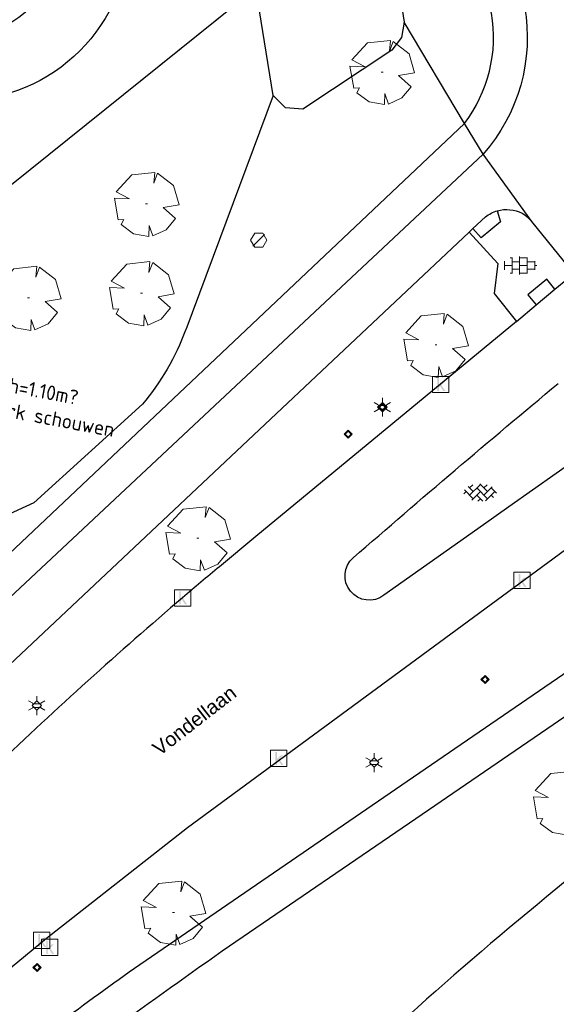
# Model space of a CAD drawing. Header units: metres. Extents: x 100797 to 101486, y 431104 to 431509.
# Tile 15 of 35: x 101164 to 101197, y 431242 to 431302. Entities that reach past the tile are written whole.
import ezdxf

# ---------------------------------------------------------------- set-up
doc = ezdxf.new("R2010")
doc.units = ezdxf.units.M
doc.layers.get('0').update_dxf_attribs({"linetype": 'CONTINUOUS'})
for name, color, linetype, true_color in [('BAR_BGT_PUNTSYMBOLEN', 7, 'CONTINUOUS', 0x707070), ('BAR_BGT_SYMBOLEN', 7, 'CONTINUOUS', 0x707070), ('BAR_HUISNUMMERS EN STRAATNAMEN', 7, 'CONTINUOUS', 0x707070), ('BAR_TOPO', 7, 'CONTINUOUS', 0x707070), ('BAR_WATER', 7, 'CONTINUOUS', 0x707070), ('BAR_WEGEN', 7, 'CONTINUOUS', 0x707070), ('BOR_BOMEN (vaste grootte)', 7, 'CONTINUOUS', 0x707070), ('BOR_LICHTMASTEN', 7, 'CONTINUOUS', 0x707070), ('BOR_RIOOLPUTTEN', 7, 'CONTINUOUS', 0x707070), ('BOR_VERKEERSBORD', 7, 'CONTINUOUS', 0x707070)]:
    doc.layers.add(name, color=color, linetype=linetype, true_color=true_color)
doc.layers.add('N-XX-AL-T18', color=7, linetype='CONTINUOUS', lineweight=25)
doc.layers.add('X-XX-AL-KADASTRALE-GRENZEN', color=7, linetype='CONTINUOUS', lineweight=30, true_color=0x3cd12e)
doc.styles.add('NLCS-ISO', font='txt')
doc.styles.add('NLCS-ISO 1.8', font='txt', dxfattribs={"height": 1.8})

# ---------------------------------------------------------------- blocks, each defined once
blk = doc.blocks.new('inspectieput_1', base_point=(100953.43, 431263.36))
at = {"color": 8, "lineweight": 0, "true_color": 0x707070}
for points in [[(100953.93, 431263.36), (100953.68, 431263.793), (100953.18, 431263.793), (100952.93, 431263.36), (100953.18, 431262.927), (100953.68, 431262.927), (100953.93, 431263.36)], [(100953.076, 431263.006), (100953.784, 431263.714)]]:
    blk.add_lwpolyline(points, dxfattribs=at)
blk = doc.blocks.new('lichtmast_1', base_point=(101313.152, 431373.608))
at = {"color": 8, "lineweight": 0, "true_color": 0x707070}
for points in [[(101312.902, 431373.752), (101312.652, 431373.896)], [(101313.441, 431373.608), (101313.152, 431373.896), (101312.864, 431373.608), (101313.152, 431373.319), (101313.441, 431373.608)], [(101312.887, 431373.722), (101313.418, 431373.722)], [(101313.152, 431373.896), (101313.152, 431374.185)], [(101313.402, 431373.752), (101313.652, 431373.896)], [(101312.902, 431373.463), (101312.652, 431373.319)], [(101312.887, 431373.494), (101313.418, 431373.494)], [(101313.152, 431373.319), (101313.152, 431373.03)], [(101313.402, 431373.463), (101313.652, 431373.319)]]:
    blk.add_lwpolyline(points, dxfattribs=at)
blk = doc.blocks.new('boom_5', base_point=(101195.652, 431331.719))
at = {"color": 8, "lineweight": 0, "true_color": 0x707070}
for points in [[(101196.164, 431333.653), (101194.752, 431333.505), (101193.794, 431332.459)], [(101196.164, 431333.653), (101196.105, 431332.993), (101196.339, 431333.598)], [(101197.651, 431331.668), (101197.306, 431332.844), (101196.339, 431333.598)], [(101193.684, 431332.075), (101194.607, 431332.031), (101193.794, 431332.459)], [(101193.684, 431332.075), (101193.91, 431330.737)], [(101195.712, 431331.719), (101195.592, 431331.719), (101195.712, 431331.719)], [(101197.651, 431331.668), (101196.67, 431331.501), (101197.437, 431330.818)], [(101194.104, 431330.453), (101194.261, 431330.759), (101193.91, 431330.737)], [(101196.046, 431329.759), (101196.864, 431330.128), (101197.437, 431330.818)], [(101194.104, 431330.453), (101194.861, 431329.883), (101195.795, 431329.724)], [(101196.046, 431329.758), (101195.819, 431330.396), (101195.795, 431329.724)]]:
    blk.add_lwpolyline(points, dxfattribs=at)
blk = doc.blocks.new('verkeersbord_1', base_point=(101107.644, 431195.477))
at = {"true_color": 0x707070, "transparency": 33554687}
h = blk.add_hatch(color=8, dxfattribs=at)
h.paths.add_polyline_path([(101107.894, 431195.477), (101107.644, 431195.727), (101107.394, 431195.477), (101107.644, 431195.227)])
h.paths.add_polyline_path([(101107.465, 431195.477), (101107.644, 431195.655), (101107.822, 431195.477), (101107.644, 431195.298)], flags=0)
at = {"color": 8, "lineweight": 0, "true_color": 0x707070}
for points in [[(101107.894, 431195.477), (101107.644, 431195.727), (101107.394, 431195.477), (101107.644, 431195.227), (101107.894, 431195.477)], [(101107.822, 431195.477), (101107.644, 431195.655), (101107.465, 431195.477), (101107.644, 431195.298), (101107.822, 431195.477)]]:
    blk.add_lwpolyline(points, dxfattribs=at)
blk = doc.blocks.new('betonstraatstenen_1', base_point=(101286.795, 431176.56))
at = {"color": 8, "lineweight": 0, "true_color": 0x707070}
for points in [[(101286.048, 431176.867), (101286.355, 431176.56)], [(101286.135, 431176.34), (101286.795, 431177)], [(101286.135, 431176.78), (101286.33, 431176.976)], [(101286.575, 431176.78), (101287.235, 431176.12)], [(101286.765, 431177.03), (101287.235, 431176.56)], [(101287.015, 431176.78), (101287.211, 431176.976)], [(101287.015, 431176.34), (101287.525, 431176.85)], [(101287.455, 431176.78), (101287.776, 431176.459)], [(101285.776, 431176.421), (101285.915, 431176.56)], [(101285.815, 431176.66), (101286.355, 431176.12)], [(101286.269, 431176.034), (101286.795, 431176.56)], [(101286.575, 431176.34), (101286.944, 431175.971)], [(101286.642, 431175.967), (101286.795, 431176.12)], [(101287.109, 431175.993), (101287.675, 431176.56)], [(101287.455, 431176.34), (101287.601, 431176.194)]]:
    blk.add_lwpolyline(points, dxfattribs=at)
blk = doc.blocks.new('tegels_1', base_point=(101313.553, 431423.17))
at = {"color": 8, "lineweight": 0, "true_color": 0x707070}
for points in [[(101313.553, 431422.619), (101313.553, 431423.721)], [(101312.601, 431423.402), (101312.626, 431423.402)], [(101312.626, 431422.912), (101312.626, 431423.428)], [(101312.626, 431423.17), (101313.089, 431423.17)], [(101312.985, 431423.633), (101313.089, 431423.633)], [(101313.089, 431422.676), (101313.089, 431423.664)], [(101313.089, 431423.402), (101313.553, 431423.402)], [(101313.553, 431423.633), (101314.016, 431423.633)], [(101313.553, 431423.17), (101314.016, 431423.17)], [(101314.016, 431422.676), (101314.016, 431423.664)], [(101314.016, 431423.402), (101314.479, 431423.402)], [(101314.479, 431422.912), (101314.479, 431423.428)], [(101314.479, 431423.17), (101314.601, 431423.17)], [(101312.601, 431422.938), (101312.626, 431422.938)], [(101312.985, 431422.707), (101313.089, 431422.707)], [(101313.089, 431422.938), (101313.553, 431422.938)], [(101313.553, 431422.707), (101314.016, 431422.707)], [(101314.016, 431422.938), (101314.479, 431422.938)]]:
    blk.add_lwpolyline(points, dxfattribs=at)
blk = doc.blocks.new('kolk-symbool_1', base_point=(101288.593, 431172.129))
at = {"true_color": 0x707070, "transparency": 33554687}
h = blk.add_hatch(color=8, dxfattribs=at)
h.paths.add_polyline_path([(101288.624, 431172.081), (101288.846, 431172.296), (101288.718, 431172.296), (101288.486, 431172.06), (101288.555, 431172.013), (101288.747, 431171.716), (101288.868, 431171.716)])
h.paths.add_polyline_path([(101288.555, 431172.013), (101288.486, 431172.06), (101288.486, 431172.516), (101288.388, 431172.516), (101288.388, 431171.716), (101288.486, 431171.716), (101288.486, 431171.946)], flags=0)
at = {"color": 8, "lineweight": 0, "true_color": 0x707070}
blk.add_lwpolyline([(101288.092, 431172.617), (101289.092, 431172.617), (101289.092, 431171.617), (101288.092, 431171.617), (101288.092, 431172.617)], dxfattribs=at)
blk = doc.blocks.new('verkeersbord_2', base_point=(101289.838, 431190.765))
at = {"true_color": 0x707070, "transparency": 33554687}
h = blk.add_hatch(color=8, dxfattribs=at)
h.paths.add_polyline_path([(101290.088, 431190.765), (101289.838, 431191.015), (101289.588, 431190.765), (101289.838, 431190.515)])
h.paths.add_polyline_path([(101289.659, 431190.765), (101289.838, 431190.944), (101290.017, 431190.765), (101289.838, 431190.586)], flags=0)
at = {"color": 8, "lineweight": 0, "true_color": 0x707070}
for points in [[(101290.088, 431190.765), (101289.838, 431191.015), (101289.588, 431190.765), (101289.838, 431190.515), (101290.088, 431190.765)], [(101290.017, 431190.765), (101289.838, 431190.944), (101289.659, 431190.765), (101289.838, 431190.586), (101290.017, 431190.765)]]:
    blk.add_lwpolyline(points, dxfattribs=at)

msp = doc.modelspace()

# ---------------------------------------------------------------- linework, layer by layer
for centre in [(101157.571, 431310.719), (101160.171, 431307.679)]:
    msp.add_circle(centre, 10.5)
at = {"layer": 'BAR_TOPO', "ltscale": 0.01, "flags": 128}
for points in [[(101191.195, 431295.802, 0.208224), (101192.862, 431302.559), (101188.971, 431318.019), (101188.826, 431318.59), (101184.536, 431335.504, 0.072257), (101182.996, 431339.372, 0.015387), (101182.502, 431340.168)], [(101194.889, 431302.958, -0.228536), (101192.344, 431293.923)], [(101179.464, 431297.526), (101174.102, 431283.148), (101174.092, 431283.123, -0.085377), (101171.446, 431278.581), (101164.778, 431272.526), (101160.786, 431270.709), (101160.093, 431267.366, -0.153789), (101157.18, 431266.408, 0.08157), (101156.736, 431266.358), (101155.863, 431265.549), (101148.755, 431258.961), (101138.986, 431252.9), (101125.711, 431240.9), (101108.618, 431220.432), (101104.335, 431213.661), (101102.014, 431209.255), (101093.61, 431201.786)], [(101191.195, 431295.802), (101152.814, 431259.542, 0.020594), (101134.722, 431240.785, 0.036642), (101110.146, 431209.139), (101102.509, 431197.892)], [(101102.509, 431197.892, 0.278482), (101105.849, 431199.384), (101111.81, 431208.142, -0.038043), (101136.101, 431239.407, -0.022071), (101154.229, 431258.236), (101192.344, 431293.923)], [(101191.714, 431289.357), (101192.496, 431290.073, -0.102058), (101193.215, 431290.448)], [(101193.215, 431290.448, -0.096314), (101193.983, 431290.514, -0.215996), (101195.328, 431289.783)], [(101089.66, 431168.087, -0.002254), (101092.059, 431172.231), (101105.014, 431192.652), (101107.598, 431196.723), (101114.971, 431207.338, -0.039294), (101138.426, 431237.502, -0.022332), (101156.321, 431256.056), (101191.483, 431289.133)], [(101194.385, 431283.651), (101178.404, 431270.464), (101176.164, 431268.617, 0.002644), (101173.905, 431266.713, 0.014256), (101162.45, 431256.37), (101148.569, 431242.339, 0.002485), (101145.224, 431238.837, 0.011372), (101131.173, 431223.287, 0.011014), (101121.627, 431211.494, 0.008603), (101108.861, 431193.346), (101102.575, 431183.897, 0.014218), (101097.902, 431176.316, 0.01015), (101094.776, 431170.641, 0.003937), (101092.599, 431166.397)], [(101199.731, 431276.384), (101193.926, 431272.284), (101192.368, 431271.184), (101186.253, 431266.865, -0.966492), (101184.379, 431269.168, -0.005458), (101196.946, 431279.85)], [(101083.381, 431127.607), (101084.762, 431132.522), (101085.834, 431135.644, -0.015833), (101094.647, 431154.319), (101098.253, 431162.564, -0.012804), (101103.476, 431172.218, -0.015518), (101112.566, 431186.82, -0.018587), (101124.799, 431204.291, -0.009386), (101134.303, 431216.013), (101136.713, 431218.847), (101143.038, 431226.284, -0.032787), (101150.416, 431233.302), (101157.811, 431239.458), (101165.564, 431245.836), (101174.211, 431252.623), (101202.655, 431273.542)], [(101208.222, 431269.86), (101200.551, 431264.249), (101186.966, 431254.943), (101170.951, 431243.974, 0.006836), (101161.017, 431236.642, 0.046345), (101138.113, 431213.95, 0.030027), (101118.722, 431187.896, 0.036412), (101102.684, 431160.731), (101086.917, 431126.102)], [(101088.862, 431125.255), (101104.654, 431159.809, -0.035339), (101120.483, 431186.705, -0.028229), (101139.695, 431212.449, -0.045957), (101162.39, 431234.907, -0.007924), (101176.793, 431245.369), (101188.208, 431253.176), (101201.954, 431262.579), (101209.411, 431268.192)], [(101206.836, 431256.229, 0.042005), (101204.849, 431255.13), (101197.376, 431249.298, 0.023772), (101179.646, 431233.456)]]:
    msp.add_lwpolyline(points, format="xyb", dxfattribs=at)
for points in [[(101180.176, 431335.658), (101184.901, 431318.404), (101187.495, 431302.024)], [(101155.557, 431298.746), (101156.167, 431299.664), (101163.403, 431292.054), (101178.408, 431304.118)], [(101179.464, 431297.526), (101178.408, 431304.118)], [(101187.495, 431302.024), (101187.341, 431301.069), (101186.744, 431300.307), (101181.294, 431296.687), (101180.218, 431296.755), (101179.464, 431297.526)], [(101191.195, 431295.802), (101187.495, 431302.024)], [(101192.344, 431293.923), (101191.195, 431295.802)], [(101195.328, 431289.783), (101192.344, 431293.923)], [(101193.215, 431290.448), (101193.401, 431289.769), (101192.217, 431288.794), (101191.714, 431289.357)], [(101197.602, 431286.98), (101195.328, 431289.783)], [(101191.483, 431289.133), (101191.714, 431289.357)], [(101191.483, 431289.133), (101193.254, 431287.211), (101193.02, 431285.365), (101194.385, 431283.651)], [(101196.753, 431285.644), (101196.244, 431286.249), (101195.098, 431285.289), (101195.604, 431284.668)], [(101196.753, 431285.644), (101197.54, 431286.293)], [(101195.604, 431284.668), (101196.753, 431285.644)], [(101194.385, 431283.651), (101195.604, 431284.668)]]:
    msp.add_lwpolyline(points, dxfattribs=at)
at = {"layer": 'BAR_WATER', "ltscale": 0.01, "flags": 128}
for points in [[(101180.176, 431335.658), (101184.901, 431318.404), (101187.495, 431302.024)], [(101187.495, 431302.024), (101187.341, 431301.069), (101186.744, 431300.307), (101181.294, 431296.687), (101180.218, 431296.755), (101179.464, 431297.526)]]:
    msp.add_lwpolyline(points, dxfattribs=at)
at = {"layer": 'BAR_WEGEN', "ltscale": 0.01, "flags": 128}
for points in [[(101191.195, 431295.802, 0.208224), (101192.862, 431302.559), (101188.971, 431318.019), (101188.826, 431318.59), (101184.536, 431335.504, 0.072257), (101182.996, 431339.372, 0.015387), (101182.502, 431340.168)], [(101194.889, 431302.958, -0.228536), (101192.344, 431293.923)], [(101191.195, 431295.802), (101152.814, 431259.542, 0.020594), (101134.722, 431240.785, 0.036642), (101110.146, 431209.139), (101102.509, 431197.892)], [(101102.509, 431197.892, 0.278482), (101105.849, 431199.384), (101111.81, 431208.142, -0.038043), (101136.101, 431239.407, -0.022071), (101154.229, 431258.236), (101192.344, 431293.923)], [(101191.714, 431289.357), (101192.496, 431290.073, -0.102058), (101193.215, 431290.448)], [(101193.215, 431290.448, -0.096314), (101193.983, 431290.514, -0.215996), (101195.328, 431289.783)], [(101089.66, 431168.087, -0.002254), (101092.059, 431172.231), (101105.014, 431192.652), (101107.598, 431196.723), (101114.971, 431207.338, -0.039294), (101138.426, 431237.502, -0.022332), (101156.321, 431256.056), (101191.483, 431289.133)], [(101194.385, 431283.651), (101178.404, 431270.464), (101176.164, 431268.617, 0.002644), (101173.905, 431266.713, 0.014256), (101162.45, 431256.37), (101148.569, 431242.339, 0.002485), (101145.224, 431238.837, 0.011372), (101131.173, 431223.287, 0.011014), (101121.627, 431211.494, 0.008603), (101108.861, 431193.346), (101102.575, 431183.897, 0.014218), (101097.902, 431176.316, 0.01015), (101094.776, 431170.641, 0.003937), (101092.599, 431166.397)], [(101199.731, 431276.384), (101193.926, 431272.284), (101192.368, 431271.184), (101186.253, 431266.865, -0.966492), (101184.379, 431269.168, -0.005458), (101196.946, 431279.85)], [(101083.381, 431127.607), (101084.762, 431132.522), (101085.834, 431135.644, -0.015833), (101094.647, 431154.319), (101098.253, 431162.564, -0.012804), (101103.476, 431172.218, -0.015518), (101112.566, 431186.82, -0.018587), (101124.799, 431204.291, -0.009386), (101134.303, 431216.013), (101136.713, 431218.847), (101143.038, 431226.284, -0.032787), (101150.416, 431233.302), (101157.811, 431239.458), (101165.564, 431245.836), (101174.211, 431252.623), (101202.655, 431273.542)], [(101208.222, 431269.86), (101200.551, 431264.249), (101186.966, 431254.943), (101170.951, 431243.974, 0.006836), (101161.017, 431236.642, 0.046345), (101138.113, 431213.95, 0.030027), (101118.722, 431187.896, 0.036412), (101102.684, 431160.731), (101086.917, 431126.102)], [(101088.862, 431125.255), (101104.654, 431159.809, -0.035339), (101120.483, 431186.705, -0.028229), (101139.695, 431212.449, -0.045957), (101162.39, 431234.907, -0.007924), (101176.793, 431245.369), (101188.208, 431253.176), (101201.954, 431262.579), (101209.411, 431268.192)]]:
    msp.add_lwpolyline(points, format="xyb", dxfattribs=at)
for points in [[(101192.344, 431293.923), (101191.195, 431295.802)], [(101195.328, 431289.783), (101192.344, 431293.923)], [(101193.215, 431290.448), (101193.401, 431289.769), (101192.217, 431288.794), (101191.714, 431289.357)], [(101197.602, 431286.98), (101195.328, 431289.783)], [(101191.483, 431289.133), (101191.714, 431289.357)], [(101191.483, 431289.133), (101193.254, 431287.211), (101193.02, 431285.365), (101194.385, 431283.651)], [(101196.753, 431285.644), (101196.244, 431286.249), (101195.098, 431285.289), (101195.604, 431284.668)], [(101196.753, 431285.644), (101197.54, 431286.293)], [(101195.604, 431284.668), (101196.753, 431285.644)], [(101194.385, 431283.651), (101195.604, 431284.668)]]:
    msp.add_lwpolyline(points, dxfattribs=at)
at = {"layer": 'X-XX-AL-KADASTRALE-GRENZEN', "flags": 128}
msp.add_lwpolyline([(101148.931, 431307.274), (101163.403, 431292.054), (101178.198, 431303.949), (101176.817, 431308.557), (101177.678, 431310.724), (101177.495, 431314.25), (101171.346, 431328.678)], close=True, dxfattribs=at)

# ---------------------------------------------------------------- block references
at = {"layer": 'BAR_BGT_PUNTSYMBOLEN'}
for name, p in [('kolk-symbool_1', (101189.75, 431279.803)), ('verkeersbord_2', (101186.163, 431278.397)), ('kolk-symbool_1', (101194.73, 431267.783)), ('kolk-symbool_1', (101173.905, 431266.713)), ('kolk-symbool_1', (101179.81, 431256.873)), ('kolk-symbool_1', (101165.264, 431245.708)), ('kolk-symbool_1', (101165.747, 431245.281))]:
    msp.add_blockref(name, p, dxfattribs=at)
at = {"layer": 'BAR_BGT_SYMBOLEN'}
for name, p in [('tegels_1', (101194.582, 431287.092)), ('betonstraatstenen_1', (101192.175, 431273.227))]:
    msp.add_blockref(name, p, dxfattribs=at)
at = {"layer": 'BOR_BOMEN (vaste grootte)'}
for p in [(101186.145, 431298.955), (101171.69, 431290.867), (101171.387, 431285.394), (101164.452, 431285.106), (101189.453, 431282.222), (101174.849, 431270.358), (101197.399, 431254.14), (101173.342, 431247.399)]:
    msp.add_blockref('boom_5', p, dxfattribs=at)
at = {"layer": 'BOR_LICHTMASTEN'}
for p in [(101186.163, 431278.397), (101164.962, 431260.097), (101185.656, 431256.599)]:
    msp.add_blockref('lichtmast_1', p, dxfattribs=at)
at = {"layer": 'BOR_RIOOLPUTTEN'}
msp.add_blockref('inspectieput_1', (101178.58, 431288.64), dxfattribs=at)
at = {"layer": 'BOR_VERKEERSBORD'}
for p in [(101184.065, 431276.742), (101192.464, 431261.697), (101164.976, 431244.03)]:
    msp.add_blockref('verkeersbord_1', p, dxfattribs=at)

# ---------------------------------------------------------------- texts
at = {"layer": 'BAR_HUISNUMMERS EN STRAATNAMEN', "insert": (101174.635, 431259.181), "char_height": 0.87, "attachment_point": 5, "rotation": 37.80965, "style": 'NLCS-ISO'}
msp.add_mtext('{{\\fArial|b0|i0;Vondellaan}}', dxfattribs=at)
at = {"layer": 'N-XX-AL-T18', "char_height": 0.9, "attachment_point": 1, "rotation": 349.3914, "style": 'NLCS-ISO 1.8'}
for s, width, insert in [('\\pxi-3,l4,t4;sp.hekw.?^Ih=1.10m? ', 13.73405, (101156.27, 431281.532)), ('bestaand hekwerk schouwen', 17.09334, (101154.851, 431280.245))]:
    msp.add_mtext_dynamic_manual_height_columns(s, width=width, gutter_width=4.5, heights=[0], dxfattribs=dict(at, insert=insert))

doc.saveas('drawing.dxf')
